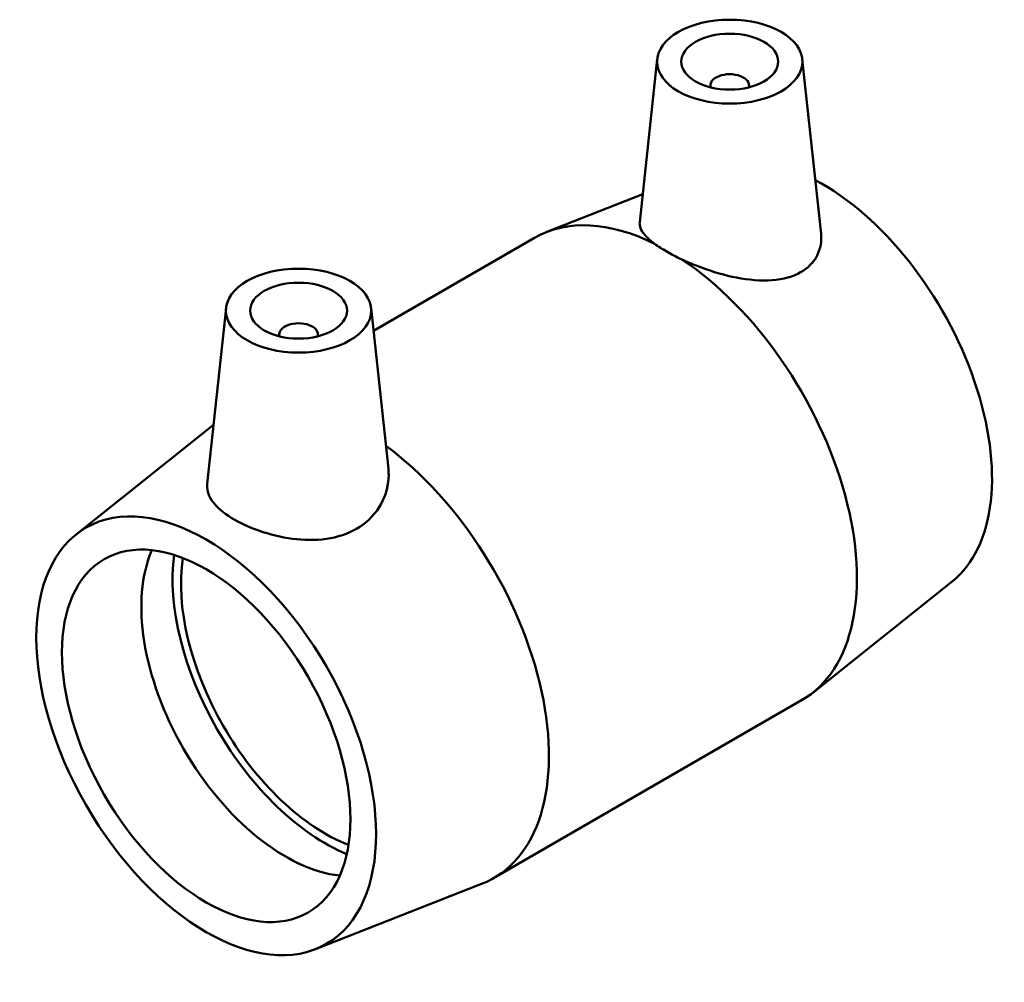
# Model space of a CAD drawing. Header units: inches. Extents: x -26 to 78, y -45 to 82.
# Tile 6 of 6: x 73.9 to 77.9, y 78.46 to 82.37. Entities that reach past the tile are written whole.
import ezdxf

# ---------------------------------------------------------------- set-up
doc = ezdxf.new("R2010")
doc.units = ezdxf.units.IN
doc.header["$MEASUREMENT"] = 0
doc.layers.add('Visible (ANSI)', color=7, linetype='Continuous', lineweight=50)

msp = doc.modelspace()

# ---------------------------------------------------------------- linework, layer by layer
at = {"layer": 'Visible (ANSI)'}
for p, q in [((76.49, 82.2091), (76.4189, 81.5466)), ((77.0795, 82.2091), (77.1557, 81.4989)), ((76.706, 82.0943), (76.706, 82.1021)), ((76.8635, 82.0943), (76.8635, 82.1021)), ((76.4311, 81.6598), (76.041, 81.5067)), ((75.3372, 81.1051), (75.9919, 81.4831)), ((74.7378, 81.1974), (74.6612, 80.4834)), ((75.3272, 81.1974), (75.3973, 80.5448)), ((74.9538, 81.0904), (74.9538, 81.0827)), ((75.1113, 81.0904), (75.1113, 81.0827)), ((74.1283, 80.2776), (74.6869, 80.7231)), ((77.689, 80.0867), (77.1219, 79.6345)), ((75.8253, 78.8812), (77.0769, 79.6038)), ((75.1011, 78.5926), (75.7763, 78.8576))]:
    msp.add_line(p, q, dxfattribs=at)
for centre, major_axis in [((76.7847, 82.1985), (0.2953, 0)), ((76.7847, 82.1985), (0.1969, 0)), ((75.0325, 81.1869), (0.2953, 0)), ((75.0325, 81.1869), (-0.1969, 0)), ((74.6571, 79.4596), (-0.4882, 0.8457)), ((74.6571, 79.4596), (-0.4144, 0.7177))]:
    msp.add_ellipse(centre, major_axis=major_axis, ratio=0.57735, dxfattribs=at)
for centre, major_axis, start_param, end_param in [((76.7847, 82.1021), (-0.0787, 0), 2.963882, 6.460896), ((77.1602, 80.9048), (0.4882, -0.8457), 0.086799, 2.396759), ((76.5344, 80.5435), (-0.5425, 0.9396), 5.569555, 6.283185), ((76.5344, 80.5435), (0.5425, -0.9396), 0, 2.284426), ((75.0325, 81.0904), (-0.0787, 0), 2.963882, 6.460896), ((75.2828, 79.8209), (0.5425, -0.9396), 6.196386, 8.502844), ((74.9795, 79.6457), (-0.4144, 0.7177), 0.399625, 2.741967), ((75.1407, 79.7388), (-0.4386, 0.7597), 0.643605, 2.497987), ((75.1407, 79.7388), (-0.4144, 0.7177), 0.623167, 2.518425)]:
    msp.add_ellipse(centre, major_axis=major_axis, ratio=0.57735, start_param=start_param, end_param=end_param, dxfattribs=at)
for points, knots in [([(76.4794, 81.4588), (76.4666, 81.4684), (76.4556, 81.4778), (76.4276, 81.5068), (76.4185, 81.5255), (76.4187, 81.5435), (76.4188, 81.5451), (76.4189, 81.5466)], [1.6807432, 1.6807432, 1.6807432, 1.6807432, 1.8526561, 1.8526561, 2.2190288, 2.2190288, 2.2525841, 2.2525841, 2.2525841, 2.2525841]), ([(77.1557, 81.4989), (77.1561, 81.4955), (77.1563, 81.4921), (77.1578, 81.4591), (77.1506, 81.4277), (77.1177, 81.3739), (77.0919, 81.3516), (77.0617, 81.3367)], [5.0028583, 5.0028583, 5.0028583, 5.0028583, 5.0417014, 5.0417014, 5.384197, 5.384197, 5.7266926, 5.7266926, 5.7266926, 5.7266926]), ([(76.5894, 81.3953), (76.5672, 81.4058), (76.5467, 81.4164), (76.5106, 81.4373), (76.4939, 81.4481), (76.4794, 81.4588)], [1.2918235, 1.2918235, 1.2918235, 1.2918235, 1.4862833, 1.4862833, 1.6807432, 1.6807432, 1.6807432, 1.6807432]), ([(77.0617, 81.3367), (77.0286, 81.3204), (76.9861, 81.311), (76.893, 81.3082), (76.8423, 81.3145), (76.7482, 81.3351), (76.6983, 81.3505), (76.6301, 81.3771), (76.6091, 81.3861), (76.5894, 81.3953)], [5.726693, 5.726693, 5.726693, 5.726693, 6.103462, 6.103462, 6.48023, 6.48023, 6.846603, 6.846603, 7.018516, 7.018516, 7.018516, 7.018516]), ([(75.3973, 80.5448), (75.3982, 80.5361), (75.3987, 80.5275), (75.3985, 80.4809), (75.3886, 80.4396), (75.3481, 80.3653), (75.3174, 80.3325), (75.2812, 80.3088)], [4.8889784, 4.8889784, 4.8889784, 4.8889784, 4.9731547, 4.9731547, 5.3499237, 5.3499237, 5.7266926, 5.7266926, 5.7266926, 5.7266926]), ([(75.2812, 80.3088), (75.2483, 80.2872), (75.207, 80.2708), (75.1176, 80.254), (75.0695, 80.2535), (74.9797, 80.2627), (74.9318, 80.2732), (74.8434, 80.302), (74.803, 80.3202), (74.7388, 80.3573), (74.7107, 80.3787), (74.6724, 80.423), (74.6622, 80.4461), (74.6605, 80.4732), (74.6606, 80.4783), (74.6612, 80.4834)], [5.726693, 5.726693, 5.726693, 5.726693, 6.069188, 6.069188, 6.411684, 6.411684, 6.75772, 6.75772, 7.103756, 7.103756, 7.449791, 7.449791, 7.795827, 7.795827, 7.87315, 7.87315, 7.87315, 7.87315])]:
    msp.add_open_spline(points, degree=3, knots=knots, dxfattribs=at)

doc.saveas('drawing.dxf')
